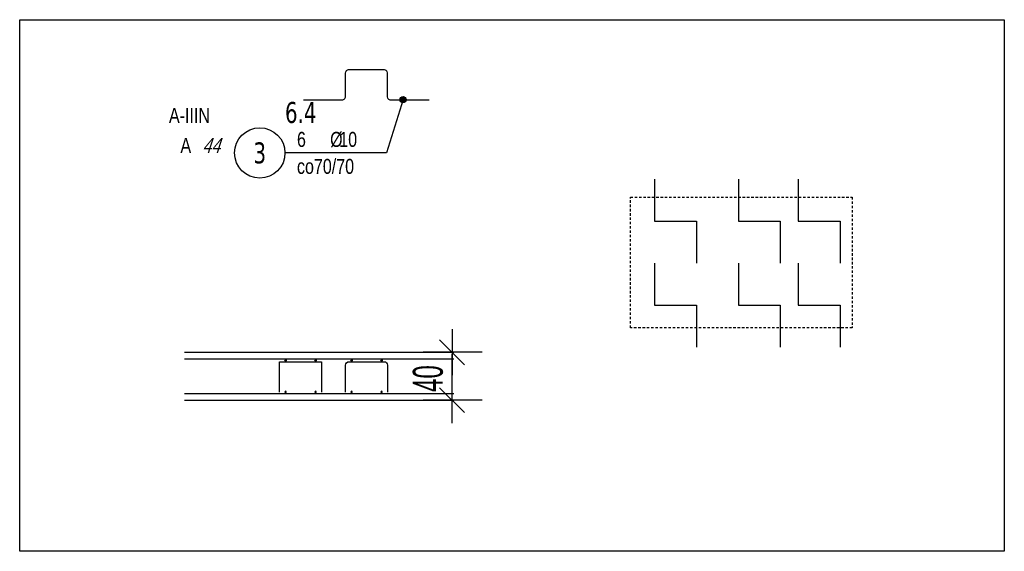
# Model space of a CAD drawing. Header units: millimetres. Extents: x -14651 to 169533, y -50079 to -19374.
# Tile 1 of 12: x -14651 to -13830, y -20793 to -20350. Entities that reach past the tile are written whole.
import ezdxf
from ezdxf.enums import TextEntityAlignment as Align

# ---------------------------------------------------------------- set-up
doc = ezdxf.new("R2010")
doc.units = ezdxf.units.MM
doc.header["$LTSCALE"] = 10
doc.linetypes.add('MP', pattern=[0.36, 0.2, -0.16])
for name, color, linetype in [('BD_lpm', 1, 'MP'), ('BZ_odn', 1, 'Continuous'), ('BZ_opi1', 7, 'Continuous'), ('BZ_opi2', 4, 'Continuous'), ('BZ_P_prz', 4, 'Continuous'), ('BZ_P_wid', 3, 'Continuous'), ('BZ_wym', 1, 'Continuous')]:
    doc.layers.add(name, color=color, linetype=linetype)
doc.layers.add('BZ_pom', color=6, linetype='Continuous', plot=False)
doc.styles.add('BIKTBG', font='tahoma.ttf', dxfattribs={"width": 0.85})
doc.styles.add('BIKTS', font='bikromsw.shx', dxfattribs={"width": 0.8})
doc.styles.add('BIKWYM', font='bikromsw.shx', dxfattribs={"width": 0.6})
doc.dimstyles.new('BA_KR_100_cm', dxfattribs={"dimtxt": 25, "dimasz": 1.666667, "dimexe": 24, "dimexo": 0, "dimgap": 0, "dimtad": 0, "dimdec": 1, "dimrnd": 0.5, "dimzin": 9, "dimdsep": 46, "dimtxsty": 'BIKWYM', "dimblk": 'WYM-KR', "dimcen": 0, "dimdle": 20, "dimclrd": 256, "dimclre": 256, "dimclrt": 2, "dimadec": 0, "dimazin": 0, "dimtfac": 0.033333, "dimtdec": 1, "dimtmove": 0, "dimatfit": 3, "dimldrblk": 'WYM-KR', "dimfxl": 25, "dimfxlon": 1, "dimtvp": 0.8, "dimtolj": 1, "dimarcsym": 0})
doc.dimstyles.new('BZ_KP_50_cm', dxfattribs={"dimscale": 0.5, "dimtxt": 25, "dimasz": 1.666667, "dimexe": 24, "dimexo": 0, "dimgap": 0, "dimtad": 0, "dimdec": 1, "dimrnd": 0.5, "dimzin": 9, "dimdsep": 46, "dimtxsty": 'BIKWYM', "dimblk": 'WYM-KR', "dimblk1": 'WYM-KP', "dimblk2": 'WYM-KP', "dimsah": 1, "dimcen": 0, "dimdle": 20, "dimclrd": 256, "dimclre": 256, "dimclrt": 7, "dimadec": 0, "dimazin": 0, "dimtfac": 0.033333, "dimtdec": 1, "dimtmove": 0, "dimatfit": 3, "dimldrblk": 'WYM-KP', "dimfxl": 1, "dimtvp": 0.8, "dimtolj": 1, "dimarcsym": 0})

# ---------------------------------------------------------------- blocks, each defined once
blk = doc.blocks.new('WYM-KR')
at = {"color": 7, "linetype": 'ByBlock'}
blk.add_line((6.24, 6.24), (-6.24, -6.24), dxfattribs=at)
at = {"linetype": 'ByBlock'}
blk.add_line((11.52, 0), (-11.52, 0), dxfattribs=at)
blk = doc.blocks.new('*D30')
at = {"layer": 'BZ_opi1', "lineweight": -2}
for p, q in [((-14265.57, -20627.23), (-14314.57, -20627.23)), ((-14290.57, -20665.56), (-14290.57, -20628.89)), ((-14265.57, -20667.23), (-14314.57, -20667.23))]:
    blk.add_line(p, q, dxfattribs=at)
at = {"layer": 'Defpoints', "color": 0, "lineweight": -2}
for p in [(-14290.57, -20627.23), (-14247.27, -20627.23), (-14247.27, -20667.23)]:
    blk.add_point(p, dxfattribs=at)
at = {"layer": 'BZ_opi1', "lineweight": -2, "xscale": 1.666666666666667, "yscale": 1.666666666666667, "zscale": 1.666666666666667}
for p, rotation in [((-14290.57, -20627.23), 90), ((-14290.57, -20667.23), 270)]:
    blk.add_blockref('WYM-KR', p, dxfattribs=dict(at, rotation=rotation))
at = {"layer": 'BZ_opi1', "color": 2, "lineweight": -2, "insert": (-14310.57, -20649.23), "char_height": 25, "attachment_point": 5, "rotation": 90, "style": 'BIKWYM'}
blk.add_mtext('\\A1;40', dxfattribs=at)
blk = doc.blocks.new('PRET3')
blk.add_hatch(color=0).paths.add_polyline_path([(0.5, 0, 1), (-0.5, 0, 1)])
at = {"color": 0}
blk.add_circle((0, 0), 0.5, dxfattribs=at)
blk = doc.blocks.new('WYM-KP')
blk.add_hatch(color=256).paths.add_polyline_path([(3, 0, 1), (-3, 0, 1)])
blk.add_circle((0, 0), 3)
blk = doc.blocks.new('bik_BlkOpPret', base_point=(1524.45, 7050.26))
at = {"layer": 'BZ_opi1', "style": 'BIKTS', "width": 0.6}
for tag, p in [('SZTUK', (1533.83, 7057.76)), ('PRZEDR_FI', (1554.72, 7057.76)), ('PRZEKROJ', (1563.29, 7057.76)), ('PRZEDR_L', (1533.83, 7024.01)), ('DLUGOSC', (1568.65, 7024.01)), ('UWAGA', (1533.83, 6997.76))]:
    blk.add_attdef(tag, p, '', height=18.75, dxfattribs=at)
at = {"layer": 'BZ_opi2', "style": 'BIKTBG', "width": 0.6}
blk.add_attdef('NUMER', text='', height=26.25, dxfattribs=at).set_placement((1620.77, 7050.26), align=Align.MIDDLE_CENTER)
at = {"layer": 'BZ_pom', "width": 0.6}
for tag, p, height, style in [('POZYCJA', (1589.27, 7087.76), 26.25, 'BIKTBG'), ('GATUNEK', (1630.22, 7087.76), 18.75, 'BIKTS'), ('METODA_L', (1639.09, 7050.26), 18.75, 'BIKTS'), ('EURO_KOD', (1663.74, 7050.26), 18.75, 'BIKTS')]:
    blk.add_attdef(tag, p, '', height=height, dxfattribs=dict(at, style=style))
at = {"layer": 'BZ_wym', "width": 0.6}
for tag, p, height, style, flags in [('PRZEDR_NR', (1533.83, 6969.63), 26.25, 'BIKTBG', 1), ('PRZEDR_SZT', (1533.83, 6941.51), 18.75, 'BIKTS', 1), ('TYP_PRETA', (1533.83, 6913.38), 18.75, 'BIKTS', 3), ('EURO_KOD_SEGMENTY', (1567.58, 6885.26), 18.75, 'BIKTS', 3), ('HAK_1', (1533.83, 6857.13), 18.75, 'BIKTS', 3), ('HAK_2', (1533.83, 6829.01), 18.75, 'BIKTS', 3), ('ID', (1533.83, 6800.88), 18.75, 'BIKTS', 3), ('ID_C', (1533.83, 6772.76), 18.75, 'BIKTS', 3), ('b_atr_0', (1533.83, 6744.63), 18.75, 'BIKTS', 3)]:
    blk.add_attdef(tag, p, '', height=height, dxfattribs=dict(at, style=style, flags=flags))

msp = doc.modelspace()

# ---------------------------------------------------------------- linework, layer by layer
at = {"layer": 'BD_lpm', "color": 2}
msp.add_lwpolyline([(-14141.89, -20497.92), (-13956.89, -20497.92), (-13956.89, -20606.92), (-14141.89, -20606.92)], close=True, dxfattribs=at)
at = {"layer": 'BZ_odn', "lineweight": -2}
msp.add_circle((-14450.81, -20460.94), 21, dxfattribs=at)
at = {"layer": 'BZ_opi1', "lineweight": -2}
for p, q in [((-14513.63, -20627.23), (-14289.01, -20627.23)), ((-14513.63, -20632.83), (-14289.01, -20632.83)), ((-14513.63, -20661.63), (-14289.01, -20661.63)), ((-14513.63, -20667.23), (-14289.01, -20667.23))]:
    msp.add_line(p, q, dxfattribs=at)
at = {"layer": 'BZ_opi1', "color": 3, "lineweight": -2}
msp.add_lwpolyline([(-14650.96, -20349.8), (-13830.18, -20349.8), (-13830.18, -20793.35), (-14650.96, -20793.35)], close=True, dxfattribs=at)
at = {"layer": 'BZ_opi1', "lineweight": -2}
for points in [[(-14121.89, -20482.92), (-14121.89, -20517.92), (-14086.89, -20517.92), (-14086.89, -20552.92)], [(-14051.89, -20482.92), (-14051.89, -20517.92), (-14016.89, -20517.92), (-14016.89, -20552.92)], [(-14001.89, -20482.92), (-14001.89, -20517.92), (-13966.89, -20517.92), (-13966.89, -20552.92)], [(-14121.89, -20552.92), (-14121.89, -20587.92), (-14086.89, -20587.92), (-14086.89, -20622.92)], [(-14051.89, -20552.92), (-14051.89, -20587.92), (-14016.89, -20587.92), (-14016.89, -20622.92)], [(-14001.89, -20552.92), (-14001.89, -20587.92), (-13966.89, -20587.92), (-13966.89, -20622.92)], [(-14434.29, -20660.53), (-14434.29, -20635.13), (-14399.29, -20635.13), (-14399.29, -20660.53)]]:
    msp.add_lwpolyline(points, dxfattribs=at)
at = {"layer": 'BZ_P_wid', "lineweight": -2, "const_width": 1}
msp.add_lwpolyline([(-14309.46, -20416.9), (-14341.46, -20416.9, -0.414214), (-14344.46, -20413.9), (-14344.46, -20394.5, 0.414214), (-14347.46, -20391.5), (-14376.46, -20391.5, 0.414214), (-14379.46, -20394.5), (-14379.46, -20413.9, -0.414214), (-14382.46, -20416.9), (-14414.46, -20416.9)], format="xyb", dxfattribs=at)
at = {"layer": 'BZ_P_wid', "lineweight": -2}
msp.add_lwpolyline([(-14379.29, -20660.53), (-14379.29, -20638.13, -0.414214), (-14376.29, -20635.13), (-14347.29, -20635.13, -0.414214), (-14344.29, -20638.13), (-14344.29, -20660.53)], format="xyb", dxfattribs=at)

# ---------------------------------------------------------------- block references
at = {"lineweight": -2}
ref = msp.add_blockref('bik_BlkOpPret', (-14345.05, -20460.94), dxfattribs=at)
ref.add_attrib('NUMER', '3', dxfattribs={"layer": 'BZ_opi2', "lineweight": -2, "height": 17.5, "style": 'BIKTBG', "width": 0.8}).set_placement((-14450.81, -20460.94), align=Align.MIDDLE_CENTER)
ref.add_attrib('POZYCJA', '6.4', (-14429.81, -20435.94), dxfattribs={"layer": 'BZ_pom', "lineweight": -2, "height": 17.5, "style": 'BIKTBG', "width": 0.8})
ref.add_attrib('SZTUK', '6', (-14419.81, -20455.94), dxfattribs={"layer": 'BZ_opi1', "lineweight": -2, "height": 12.5, "style": 'BIKTS', "width": 0.8})
ref.add_attrib('GATUNEK', 'A-IIIN', (-14526.52, -20435.94), dxfattribs={"layer": 'BZ_pom', "lineweight": -2, "height": 12.5, "style": 'BIKTS', "width": 0.8})
ref.add_attrib('PRZEKROJ', '10', (-14384.57, -20455.94), dxfattribs={"layer": 'BZ_opi1', "lineweight": -2, "height": 12.5, "style": 'BIKTS', "width": 0.8})
ref.add_attrib('UWAGA', 'co70/70', (-14419.81, -20478.44), dxfattribs={"layer": 'BZ_opi1', "lineweight": -2, "height": 12.5, "style": 'BIKTS', "width": 0.8})
ref.add_attrib('METODA_L', 'A', (-14516.95, -20460.94), dxfattribs={"layer": 'BZ_pom', "lineweight": -2, "height": 12.5, "style": 'BIKTS', "width": 0.8})
ref.add_attrib('PRZEDR_FI', '%%c', (-14392.19, -20455.94), dxfattribs={"layer": 'BZ_opi1', "lineweight": -2, "height": 12.5, "style": 'BIKTS', "width": 0.8})
ref.add_attrib('EURO_KOD', '44', (-14498.86, -20460.94), dxfattribs={"layer": 'BZ_pom', "lineweight": -2, "height": 12.5, "style": 'BIKTS', "oblique": 18, "width": 0.8})
at = {"layer": 'BZ_P_prz', "lineweight": -2, "xscale": 1.2, "yscale": 1.2, "zscale": 1.2}
for p in [(-14429.29, -20634.03), (-14404.29, -20634.03), (-14374.29, -20634.03), (-14349.29, -20634.03)]:
    msp.add_blockref('PRET3', p, dxfattribs=at)
at = {"layer": 'BZ_P_prz', "lineweight": -2, "xscale": -1.2, "yscale": 1.2, "zscale": 1.2, "rotation": 180}
for p in [(-14429.29, -20660.43), (-14404.29, -20660.43), (-14374.29, -20660.43), (-14349.29, -20660.43)]:
    msp.add_blockref('PRET3', p, dxfattribs=at)

# ---------------------------------------------------------------- dimensions: what is measured, and where the dimension line sits
at = {"layer": 'BZ_opi1', "lineweight": -2}
dim = msp.add_linear_dim(base=(-14290.57, -20627.23), p1=(-14247.27, -20667.23), p2=(-14247.27, -20627.23), angle=90, dimstyle='BA_KR_100_cm', override={"dimzin": 8}, dxfattribs=at)
dim.commit()
dim.dimension.update_dxf_attribs({"geometry": '*D30', "text_midpoint": (-14290.57, -20649.23), "dimtype": 160})

# ---------------------------------------------------------------- leaders
at = {"layer": 'BZ_odn', "lineweight": -2}
msp.add_leader([(-14331.4, -20416.5), (-14345.05, -20460.94), (-14429.81, -20460.94)], dimstyle='BZ_KP_50_cm', dxfattribs=at)

doc.saveas('drawing.dxf')
